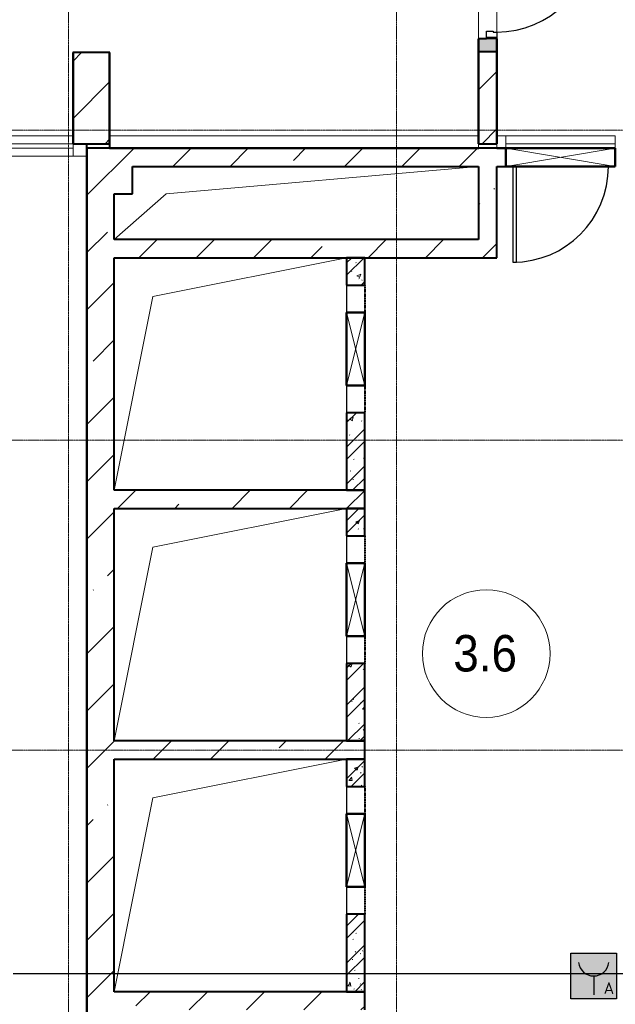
# Model space of a CAD drawing. Header units: millimetres. Extents: x -135639 to 224623, y -383017 to -59102.
# Tile 172 of 256: x 66458 to 72994, y -293705 to -282906. Entities that reach past the tile are written whole.
import ezdxf
from ezdxf.enums import TextEntityAlignment as Align

# ---------------------------------------------------------------- set-up
doc = ezdxf.new("R2010")
doc.units = ezdxf.units.MM
for name, pattern in [('CONTINOUS', [0]), ('Линия сетки', [25, 20, -2.5, 0, -2.5]), ('Штрих_3_1_5_', [4.5, 3, -1.5]), ('Штриховая_ш3 п1_5', [4.5, 3, -1.5])]:
    doc.linetypes.add(name, pattern=pattern)
for name, color, linetype, lineweight in [('A-000-M_MASS', 7, 'Continuous', 18), ('A-010-A_ROOM', 7, 'Continuous', 20), ('A-200-M_WALL', 7, 'Continuous', 18), ('A-200-M_WALL_EXT', 7, 'Continuous', 18), ('A-200-M_WALL_INT', 7, 'Continuous', 18), ('A-200-M_WALL_PAT', 7, 'Continuous', 40), ('A-314-M_WINDOW', 7, 'Continuous', 18), ('A-325-M_DOOR', 7, 'Continuous', 18), ('A-325-M_DOOR__FRAME', 7, 'Continuous', 30), ('A-325-M_DOOR_OPENING', 7, 'Continuous', 18), ('A-325-M_DOOR_PANEL', 7, 'Continuous', 30), ('S-280-M_COLUMN', 7, 'Continuous', 18), ('Z-030-M_GRID', 7, 'Continuous', 9), ('Z-060-M_DETAIL', 7, 'Continuous', 18), ('СС-011-ПОЖ-СИГНАЛИЗАЦИЯ', 1, 'Continuous', 30)]:
    doc.layers.add(name, color=color, linetype=linetype, lineweight=lineweight)
doc.layers.add('A-010-M_ROOM_SEPARATION', color=4, linetype='Штриховая_ш3 п1_5', lineweight=40, true_color=0x00ffff)
doc.styles.add('1111', font='isocpeur.ttf')
doc.styles.add('Arial_2', font='arial.ttf', dxfattribs={"width": 0.9, "height": 400})
pattern_1 = [(50, (0, 0), (437.2423, -38.2536), [45.72, -502.92]), (355, (0, 0), (-84.5828, 458.5367), [36.576, -402.336]), (100.451, (36.44, -3.2), (352.662, 420.2802), [38.856, -427.416]), (46.184, (0, 121.9), (650.59, -100.9033), [68.58, -754.38]), (96.636, (54.2, 113.5), (569.766, 593.8263), [58.284, -641.125]), (351.184, (0, 121.9), (569.7716, 593.8214), [54.864, -603.504]), (21, (60.96, 91.44), (363.875, -245.4366), [45.72, -502.92]), (326, (60.96, 91.44), (148.3253, 442.0518), [36.576, -402.336]), (71.451, (91.3, 71), (512.201, 196.6115), [38.856, -427.416]), (37.5, (0, 0), (7.41278, 202.9318), [6.706, -390.754, 6.706, -401.726, -403.86]), (37.5, (0, 0), (7.41278, 202.9318), [-805.891, 6.706, -397.154]), (7.5, (0, 0), (160.36715, 240.43305), [6.706, -226.162, 6.706, -381.61, -153.924]), (7.5, (0, 0), (160.36715, 240.43305), [-621.182, 6.706, -147.218]), (327.5, (-135.94, 0), (325.41783, -13.7491), [6.706, -145.694, 6.706, -468.782, -630.936]), (327.5, (-135.94, 0), (325.41783, -13.7491), [-627.888, 6.706, -624.23]), (317.5, (-196.9, 0), (355.51, 61.0244), [6.706, -191.414, 6.706, -309.067, -448.056]), (317.5, (-196.9, 0), (355.51, 61.0244), [-513.893, 6.706, -441.35])]
pattern_2 = [(45, (0, 0), (-202.05576, 202.05576), []), (45, (134.7, 0), (-202.0558, 202.0558), [])]
pattern_3 = [(45, (0, 0), (-628.618, 628.618), []), (45, (628.6, 0), (-628.618, 628.618), [1111.25, -222.25, 6.706, -215.544])]

# ---------------------------------------------------------------- blocks, each defined once
blk = doc.blocks.new('101_Дверь_Однопольная - _ПЧ_Мет_1000х2000_Лифтовой холл_EI60_Л-3419413-B2_-11_400_')
at = {"layer": 'A-325-M_DOOR_PANEL', "color": 253, "true_color": 0xaaaaaa}
for p, q in [((525, 1150), (485, 1150)), ((485, 1150), (485, 100)), ((525, 100), (525, 1150))]:
    blk.add_line(p, q, dxfattribs=at)
blk.add_arc((525, 100), 1050, 90, 180, dxfattribs=at)
blk = doc.blocks.new('101_Дверь_Однопольная - _ПЧ_Мет_1000х2000_Между секциями_EI60_Пр-3585636-B2_-11_400_')
at = {"layer": 'A-325-M_DOOR', "color": 253, "lineweight": 30, "true_color": 0xaaaaaa}
for p, q in [((-600, 100), (-585, 100)), ((-600, -15), (-600, 100)), ((-585, 100), (-585, -15)), ((585, -15), (585, 100)), ((585, 100), (600, 100)), ((600, 100), (600, -15)), ((-585, -15), (-600, -15)), ((600, -15), (585, -15))]:
    blk.add_line(p, q, dxfattribs=at)
at = {"layer": 'A-325-M_DOOR__FRAME', "color": 253, "true_color": 0xaaaaaa}
for p, q in [((-585, 100), (-525, 100)), ((-585, -15), (-585, 100)), ((-525, 100), (-525, 60)), ((-525, 60), (-515, 60)), ((-515, 60), (-515, -15)), ((515, 60), (525, 60)), ((515, -15), (515, 60)), ((525, 100), (585, 100)), ((525, 60), (525, 100)), ((585, 100), (585, -15)), ((-515, -15), (-585, -15)), ((585, -15), (515, -15))]:
    blk.add_line(p, q, dxfattribs=at)
at = {"layer": 'A-325-M_DOOR_PANEL', "color": 253, "true_color": 0xaaaaaa}
for p, q in [((-525, 1150), (-485, 1150)), ((-525, 100), (-525, 1150)), ((-485, 1150), (-485, 100)), ((-485, 100), (-525, 100))]:
    blk.add_line(p, q, dxfattribs=at)
blk.add_arc((-525, 100), 1050, 0, 90, dxfattribs=at)
blk = doc.blocks.new('CP_ДШ_Hanytex_TopJoint 24C - CP_ДШ_Hanytex_TopJoint 24C-3950250-B2_-11_400_')
at = {"layer": 'A-000-M_MASS', "color": 253, "true_color": 0xaaaaaa}
for p, q in [((0, -110), (0, 110)), ((3565, 110), (0, 110)), ((3565, 25), (0, 25)), ((0, 25), (0, -25)), ((3565, -25), (3565, 25)), ((3565, 25), (3565, -110)), ((0, -25), (3565, -25)), ((3565, -110), (0, -110))]:
    blk.add_line(p, q, dxfattribs=at)
blk = doc.blocks.new('CP_ДШ_Hanytex_TopJoint 24C_Половина - CP_ДШ_Hanytex_TopJoint 24C_Половина-3652069-B2_-11_400_')
at = {"layer": 'A-000-M_MASS', "color": 253, "true_color": 0xaaaaaa}
for p, q in [((150, 110), (0, 110)), ((150, 110), (150, -25)), ((0, -25), (0, 25))]:
    blk.add_line(p, q, dxfattribs=at)
blk = doc.blocks.new('CP_ДШ_Hanytex_TopJoint 24C_Половина - CP_ДШ_Hanytex_TopJoint 24C_Половина-3652070-B2_-11_400_')
at = {"layer": 'A-000-M_MASS', "color": 253, "true_color": 0xaaaaaa}
for p, q in [((4050, 110), (0, 110)), ((0, -25), (0, 25)), ((4050, 25), (4050, -25))]:
    blk.add_line(p, q, dxfattribs=at)
blk = doc.blocks.new('CP_ДШ_Hanytex_TopJoint 24C_Половина - CP_ДШ_Hanytex_TopJoint 24C_Половина-V84-B2_-11_400_')
at = {"layer": 'A-000-M_MASS', "color": 253, "true_color": 0xaaaaaa}
for p, q in [((100, 110), (0, 110)), ((100, 110), (100, -25)), ((0, -25), (0, 25))]:
    blk.add_line(p, q, dxfattribs=at)
blk = doc.blocks.new('CP_ДШ_Hanytex_TopJoint 24C - CP_ДШ_Hanytex_TopJoint 24C-V86-B2_-11_400_')
at = {"layer": 'A-000-M_MASS', "color": 253, "true_color": 0xaaaaaa}
for p, q in [((0, -25), (0, 110)), ((1200, 110), (0, 110)), ((1200, 110), (1200, -25)), ((1200, 25), (0, 25)), ((0, 25), (0, -25)), ((1200, -25), (1200, 25))]:
    blk.add_line(p, q, dxfattribs=at)
blk = doc.blocks.new('135_SLK_GD_AR_rvt-1-B2_-11_400_')
at = {"layer": 'A-200-M_WALL_PAT', "lineweight": 18, "true_color": 0xcbcbcb}
h = blk.add_hatch(color=9, dxfattribs=at)
h.paths.add_polyline_path([(80250, 78460), (80250, 78600), (80050, 78600), (80050, 78460), (80135, 78460)])
h.paths.add_polyline_path([(80135, 79800), (80250, 79800), (80250, 79880), (80050, 79880), (80050, 79800)])
at = {"layer": 'A-200-M_WALL_PAT', "lineweight": 9, "true_color": 0xaaaaaa}
h = blk.add_hatch(dxfattribs=at)
h.set_pattern_fill('FP_1', color=253, style=0, pattern_type=2)
h.set_pattern_definition(pattern_1)
h.paths.add_polyline_path([(78800, 75900), (78800, 76200), (78600, 76200), (78600, 75900)])
h = blk.add_hatch(dxfattribs=at)
h.set_pattern_fill('FP_2', color=253, style=0, pattern_type=2)
h.set_pattern_definition(pattern_2)
h.paths.add_polyline_path([(78800, 75900), (78800, 76200), (78600, 76200), (78600, 75900)])
h = blk.add_hatch(dxfattribs=at)
h.set_pattern_fill('FP_1', color=253, style=0, pattern_type=2)
h.set_pattern_definition(pattern_1)
h.paths.add_polyline_path([(78800, 73650), (78800, 74500), (78600, 74500), (78600, 73650)])
h = blk.add_hatch(dxfattribs=at)
h.set_pattern_fill('FP_2', color=253, style=0, pattern_type=2)
h.set_pattern_definition(pattern_2)
h.paths.add_polyline_path([(78800, 73650), (78800, 74500), (78600, 74500), (78600, 73650)])
h = blk.add_hatch(dxfattribs=at)
h.set_pattern_fill('FP_1', color=253, style=0, pattern_type=2)
h.set_pattern_definition(pattern_1)
h.paths.add_polyline_path([(78800, 73150), (78800, 73450), (78600, 73450), (78600, 73150)])
h = blk.add_hatch(dxfattribs=at)
h.set_pattern_fill('FP_2', color=253, style=0, pattern_type=2)
h.set_pattern_definition(pattern_2)
h.paths.add_polyline_path([(78800, 73150), (78800, 73450), (78600, 73450), (78600, 73150)])
h = blk.add_hatch(dxfattribs=at)
h.set_pattern_fill('FP_1', color=253, style=0, pattern_type=2)
h.set_pattern_definition(pattern_1)
h.paths.add_polyline_path([(78800, 70900), (78800, 71750), (78600, 71750), (78600, 70900)])
h = blk.add_hatch(dxfattribs=at)
h.set_pattern_fill('FP_2', color=253, style=0, pattern_type=2)
h.set_pattern_definition(pattern_2)
h.paths.add_polyline_path([(78800, 70900), (78800, 71750), (78600, 71750), (78600, 70900)])
h = blk.add_hatch(dxfattribs=at)
h.set_pattern_fill('FP_1', color=253, style=0, pattern_type=2)
h.set_pattern_definition(pattern_1)
h.paths.add_polyline_path([(78800, 70400), (78800, 70700), (78600, 70700), (78600, 70400)])
h = blk.add_hatch(dxfattribs=at)
h.set_pattern_fill('FP_2', color=253, style=0, pattern_type=2)
h.set_pattern_definition(pattern_2)
h.paths.add_polyline_path([(78800, 70400), (78800, 70700), (78600, 70700), (78600, 70400)])
h = blk.add_hatch(dxfattribs=at)
h.set_pattern_fill('FP_1', color=253, style=0, pattern_type=2)
h.set_pattern_definition(pattern_1)
h.paths.add_polyline_path([(78800, 68150), (78800, 69000), (78600, 69000), (78600, 68150)])
h = blk.add_hatch(dxfattribs=at)
h.set_pattern_fill('FP_2', color=253, style=0, pattern_type=2)
h.set_pattern_definition(pattern_2)
h.paths.add_polyline_path([(78800, 68150), (78800, 69000), (78600, 69000), (78600, 68150)])
at = {"color": 253, "lineweight": 18, "true_color": 0xaaaaaa}
for p, q in [((80050, 77200), (76621, 76900)), ((76621, 76900), (76050, 76400))]:
    blk.add_line(p, q, dxfattribs=at)
at = {"layer": 'A-010-M_ROOM_SEPARATION', "color": 131, "linetype": 'Штрих_3_1_5_', "true_color": 0xaaffff}
for p, q in [((78800, 75900), (78800, 75600)), ((78800, 74800), (78800, 74500)), ((78800, 73150), (78800, 72850)), ((78800, 72050), (78800, 71750)), ((78800, 70400), (78800, 70100)), ((78800, 69300), (78800, 69000))]:
    blk.add_line(p, q, dxfattribs=at)
at = {"layer": 'A-200-M_WALL', "color": 253, "lineweight": 40, "true_color": 0xaaaaaa}
for p, q in [((80135, 78600), (80050, 78600)), ((80050, 78600), (80050, 78460)), ((80050, 78460), (80050, 78600)), ((80250, 78460), (80250, 78600)), ((80250, 78600), (80250, 78460)), ((80050, 78460), (80250, 78460))]:
    blk.add_line(p, q, dxfattribs=at)
at = {"layer": 'A-200-M_WALL_INT', "color": 253, "lineweight": 40, "true_color": 0xaaaaaa}
for p, q in [((80050, 78600), (80048, 78600)), ((80048, 78600), (80048, 77450)), ((80252, 78600), (80250, 78600)), ((80252, 77450), (80252, 78600)), ((75600, 78452), (75598, 78452)), ((75598, 78452), (75598, 77450)), ((76002, 78452), (75600, 78452)), ((76002, 78450), (76002, 78452)), ((76002, 77402), (76002, 78450)), ((80050, 77450), (80050, 78460)), ((80250, 78460), (80250, 77450)), ((75598, 77450), (75598, 77448)), ((75598, 77448), (75748, 77448)), ((75748, 77448), (75748, 63875)), ((75750, 63875), (75750, 77450)), ((76000, 77450), (76000, 77400)), ((80048, 77450), (80050, 77450)), ((80250, 77450), (80252, 77450)), ((76000, 77400), (76002, 77400)), ((80051, 77402), (76002, 77402)), ((76002, 77400), (80051, 77400)), ((80051, 77400), (80051, 77402)), ((80350, 77402), (80250, 77402)), ((80250, 77402), (80250, 77400)), ((80250, 77400), (80350, 77400)), ((80350, 77400), (80350, 77402)), ((78600, 76200), (78600, 75900)), ((78800, 76200), (78600, 76200)), ((78800, 75900), (78800, 76200)), ((78600, 75900), (78800, 75900)), ((78600, 74500), (78600, 73650)), ((78800, 74500), (78600, 74500)), ((78800, 73650), (78800, 74500)), ((78600, 73650), (78800, 73650)), ((78600, 73450), (78600, 73150)), ((78800, 73450), (78600, 73450)), ((78800, 73150), (78800, 73450)), ((78600, 73150), (78800, 73150)), ((78600, 71750), (78600, 70900)), ((78800, 71750), (78600, 71750)), ((78800, 70900), (78800, 71750)), ((78600, 70900), (78800, 70900)), ((78600, 70700), (78600, 70400)), ((78800, 70700), (78600, 70700)), ((78800, 70400), (78800, 70700)), ((78600, 70400), (78800, 70400)), ((78600, 69000), (78600, 68150)), ((78800, 69000), (78600, 69000)), ((78800, 68150), (78800, 69000)), ((78600, 68150), (78800, 68150))]:
    blk.add_line(p, q, dxfattribs=at)
at = {"layer": 'A-000-M_MASS', "color": 253, "lineweight": 18, "true_color": 0xaaaaaa}
for name, p in [('CP_ДШ_Hanytex_TopJoint 24C - CP_ДШ_Hanytex_TopJoint 24C-3950250-B2_-11_400_', (72035, 77425)), ('CP_ДШ_Hanytex_TopJoint 24C_Половина - CP_ДШ_Hanytex_TopJoint 24C_Половина-3652070-B2_-11_400_', (76000, 77425)), ('CP_ДШ_Hanytex_TopJoint 24C_Половина - CP_ДШ_Hanytex_TopJoint 24C_Половина-V84-B2_-11_400_', (80250, 77425)), ('CP_ДШ_Hanytex_TopJoint 24C - CP_ДШ_Hanytex_TopJoint 24C-V86-B2_-11_400_', (80350, 77425))]:
    blk.add_blockref(name, p, dxfattribs=at)
at = {"layer": 'A-000-M_MASS', "color": 253, "lineweight": 18, "true_color": 0xaaaaaa, "rotation": 180}
blk.add_blockref('CP_ДШ_Hanytex_TopJoint 24C_Половина - CP_ДШ_Hanytex_TopJoint 24C_Половина-3652069-B2_-11_400_', (75750, 77425), dxfattribs=at)
at = {"layer": 'A-325-M_DOOR', "color": 253, "lineweight": 18, "true_color": 0xaaaaaa}
for name, p, rotation in [('101_Дверь_Однопольная - _ПЧ_Мет_1000х2000_Между секциями_EI60_Пр-3585636-B2_-11_400_', (80150, 79200), 269.9999999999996), ('101_Дверь_Однопольная - _ПЧ_Мет_1000х2000_Лифтовой холл_EI60_Л-3419413-B2_-11_400_', (80950, 77300), 180)]:
    blk.add_blockref(name, p, dxfattribs=dict(at, rotation=rotation))
blk = doc.blocks.new('Бетон-Прямоугольная-Колонна - CLM_Подземные этажи_В40-400х1000-V188-B2_-11_400_')
at = {"layer": 'S-280-M_COLUMN', "lineweight": 9, "true_color": 0xaaaaaa}
h = blk.add_hatch(dxfattribs=at)
h.set_pattern_fill('FP_67', color=253, style=0, pattern_type=2)
h.set_pattern_definition([(225, (75800, 77950), (628.618, -628.618), []), (225, (75171.4, 77950), (628.618, -628.618), [1111.25, -222.25, 6.706, -215.544])])
h.paths.add_polyline_path([(200, 500), (-200, 500), (-200, -500), (200, -500), (200, 425)])
at = {"layer": 'S-280-M_COLUMN', "color": 253, "lineweight": 40, "true_color": 0xaaaaaa}
for p, q in [((200, 500), (-200, 500)), ((-200, 500), (-200, -500)), ((200, -500), (200, 500)), ((-200, -500), (200, -500))]:
    blk.add_line(p, q, dxfattribs=at)
blk = doc.blocks.new('ADSK_Дверь_Проем - ADSK_Дверь_Проем-2082696-B2_-11_400_')
at = {"layer": 'A-325-M_DOOR_OPENING', "color": 253, "true_color": 0xaaaaaa}
for p, q in [((-600, 100), (600, 100)), ((-600, -100), (600, -100))]:
    blk.add_line(p, q, dxfattribs=at)
blk = doc.blocks.new('135_SLK_GD_KR_rvt-1-B2_-11_400_')
at = {"layer": 'A-200-M_WALL_PAT', "lineweight": 9, "true_color": 0xaaaaaa}
h = blk.add_hatch(dxfattribs=at)
h.set_pattern_fill('FP_5', color=253, style=0, pattern_type=2)
h.set_pattern_definition(pattern_3)
h.paths.add_polyline_path([(80250, 77450), (80250, 78600), (80050, 78600), (80050, 77450)])
h.paths.add_polyline_path([(80135, 79800), (80250, 79800), (80250, 80100), (80050, 80100), (80050, 79800)])
at = {"layer": 'A-200-M_WALL_EXT', "color": 253, "lineweight": 40, "true_color": 0xaaaaaa}
for p, q in [((80050, 78600), (80050, 77450)), ((80135, 78600), (80050, 78600)), ((80250, 77450), (80250, 78600)), ((80050, 77450), (80250, 77450))]:
    blk.add_line(p, q, dxfattribs=at)
at = {"layer": 'A-325-M_DOOR', "color": 253, "lineweight": 18, "true_color": 0xaaaaaa, "rotation": 89.99999999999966}
blk.add_blockref('ADSK_Дверь_Проем - ADSK_Дверь_Проем-2082696-B2_-11_400_', (80150, 79200), dxfattribs=at)
at = {"layer": 'S-280-M_COLUMN', "color": 253, "lineweight": 18, "true_color": 0xaaaaaa, "rotation": 180}
blk.add_blockref('Бетон-Прямоугольная-Колонна - CLM_Подземные этажи_В40-400х1000-V188-B2_-11_400_', (75800, 77950), dxfattribs=at)
blk = doc.blocks.new('ADSK_ОбобщеннаяМодель_ОтверстиеПрямоугольное_вПерекрытии - ADSK_ОтверстиеПрямоугольное_вПерекрытии-1605231-B2_-11_400_')
at = {"layer": 'A-000-M_MASS', "color": 253, "true_color": 0xaaaaaa}
for p, q in [((-850, 850), (1275, 1275)), ((-1275, -1275), (-850, 850))]:
    blk.add_line(p, q, dxfattribs=at)
at = {"layer": 'A-000-M_MASS', "color": 253, "lineweight": 30, "true_color": 0xaaaaaa}
for p, q in [((1275, 975), (1275, 675)), ((1275, -125), (1275, -425))]:
    blk.add_line(p, q, dxfattribs=at)
blk = doc.blocks.new('231_Отверстие прямоуг _Окно_Стена_ - Отверстие-2220484-B2_-11_400_')
at = {"layer": 'A-314-M_WINDOW', "color": 253, "lineweight": 50, "true_color": 0xaaaaaa}
for p, q in [((-275, -100), (-275, 100)), ((-275, 100), (525, 100)), ((525, 100), (525, -100)), ((525, -100), (-275, -100))]:
    blk.add_line(p, q, dxfattribs=at)
at = {"layer": 'Z-060-M_DETAIL', "color": 253, "true_color": 0xaaaaaa}
for p, q in [((-275, 100), (-275, -100)), ((525, 100), (-275, 100)), ((525, 100), (-275, -100)), ((-275, 100), (525, -100)), ((525, 100), (525, -100)), ((-275, -100), (525, -100))]:
    blk.add_line(p, q, dxfattribs=at)
blk = doc.blocks.new('231_Отверстие прямоуг _Окно_Стена_ - Отверстие-2220480-B2_-11_400_')
at = {"layer": 'A-314-M_WINDOW', "color": 253, "lineweight": 50, "true_color": 0xaaaaaa}
for p, q in [((-475, -100), (-475, 100)), ((-475, 100), (725, 100)), ((725, 100), (725, -100)), ((725, -100), (-475, -100))]:
    blk.add_line(p, q, dxfattribs=at)
at = {"layer": 'Z-060-M_DETAIL', "color": 253, "true_color": 0xaaaaaa}
for p, q in [((-475, 100), (-475, -100)), ((725, 100), (-475, 100)), ((725, 100), (-475, -100)), ((-475, 100), (725, -100)), ((725, 100), (725, -100)), ((-475, -100), (725, -100))]:
    blk.add_line(p, q, dxfattribs=at)
blk = doc.blocks.new('135_SLK_K1-2-3_KR_rvt-1-B2_-11_400_')
at = {"layer": 'A-200-M_WALL_PAT', "lineweight": 9, "true_color": 0xaaaaaa}
h = blk.add_hatch(dxfattribs=at)
h.set_pattern_fill('FP_5', color=253, style=0, pattern_type=2)
h.set_pattern_definition(pattern_3)
h.paths.add_polyline_path([(76250, 77200), (80350, 77200), (80350, 77400), (76250, 77400)])
h.paths.add_polyline_path([(84800, 77200), (84800, 77400), (81550, 77400), (81550, 77200), (84607, 77200)])
h = blk.add_hatch(dxfattribs=at)
h.set_pattern_fill('FP_5', color=253, style=0, pattern_type=2)
h.set_pattern_definition(pattern_3)
h.paths.add_polyline_path([(80250, 76400), (80250, 77200), (80050, 77200), (80050, 76400)])
h = blk.add_hatch(dxfattribs=at)
h.set_pattern_fill('FP_5', color=253, style=0, pattern_type=2)
h.set_pattern_definition(pattern_3)
h.paths.add_polyline_path([(76050, 60100), (76050, 61350), (75750, 61350), (75750, 60100)])
h.paths.add_polyline_path([(75750, 62350), (76050, 62350), (76050, 76900), (75750, 76900), (75750, 63663)])
h = blk.add_hatch(dxfattribs=at)
h.set_pattern_fill('FP_5', color=253, style=0, pattern_type=2)
h.set_pattern_definition(pattern_3)
h.paths.add_polyline_path([(79754, 76200), (80250, 76200), (80250, 76400), (76050, 76400), (76050, 76200), (79060, 76200)])
h = blk.add_hatch(dxfattribs=at)
h.set_pattern_fill('FP_5', color=253, style=0, pattern_type=2)
h.set_pattern_definition(pattern_3)
h.paths.add_polyline_path([(78600, 73450), (78600, 73650), (76050, 73650), (76050, 73450), (76981, 73450)])
h = blk.add_hatch(dxfattribs=at)
h.set_pattern_fill('FP_5', color=253, style=0, pattern_type=2)
h.set_pattern_definition(pattern_3)
h.paths.add_polyline_path([(78800, 73450), (78800, 73650), (78600, 73650), (78600, 73450)])
h = blk.add_hatch(dxfattribs=at)
h.set_pattern_fill('FP_5', color=253, style=0, pattern_type=2)
h.set_pattern_definition(pattern_3)
h.paths.add_polyline_path([(78600, 70700), (78600, 70900), (76050, 70900), (76050, 70700), (76981, 70700)])
h = blk.add_hatch(dxfattribs=at)
h.set_pattern_fill('FP_5', color=253, style=0, pattern_type=2)
h.set_pattern_definition(pattern_3)
h.paths.add_polyline_path([(78600, 67950), (78600, 68150), (76050, 68150), (76050, 67950), (76981, 67950)])
h = blk.add_hatch(dxfattribs=at)
h.set_pattern_fill('FP_5', color=253, style=0, pattern_type=2)
h.set_pattern_definition(pattern_3)
h.paths.add_polyline_path([(78800, 67950), (78800, 68150), (78600, 68150), (78600, 67950)])
at = {"layer": 'S-280-M_COLUMN', "lineweight": 9, "true_color": 0xaaaaaa}
h = blk.add_hatch(dxfattribs=at)
h.set_pattern_fill('FP_5', color=253, style=0, pattern_type=2)
h.set_pattern_definition(pattern_3)
h.paths.add_polyline_path([(76250, 76900), (76250, 77400), (75750, 77400), (75750, 76900), (76050, 76900)])
at = {"layer": 'A-200-M_WALL_EXT', "color": 253, "lineweight": 40, "true_color": 0xaaaaaa}
for p, q in [((80350, 77400), (76250, 77400)), ((76250, 77200), (80050, 77200)), ((80050, 77200), (80050, 76400)), ((80250, 77200), (80350, 77200)), ((80250, 76400), (80250, 77200)), ((75750, 76900), (75750, 63720)), ((76050, 76400), (76050, 76900)), ((80050, 76400), (76050, 76400)), ((80250, 76200), (80250, 76400)), ((76050, 73650), (76050, 76200)), ((76050, 76200), (80250, 76200)), ((78600, 73650), (76050, 73650)), ((78800, 73650), (78600, 73650)), ((78800, 73450), (78800, 73650)), ((76050, 70900), (76050, 73450)), ((76050, 73450), (78600, 73450)), ((78600, 73450), (78800, 73450)), ((78600, 70900), (76050, 70900)), ((78800, 70900), (78600, 70900)), ((78800, 70700), (78800, 70900)), ((76050, 68150), (76050, 70700)), ((76050, 70700), (78600, 70700)), ((78600, 70700), (78800, 70700)), ((78600, 68150), (76050, 68150)), ((78800, 68150), (78600, 68150)), ((78800, 67950), (78800, 68150))]:
    blk.add_line(p, q, dxfattribs=at)
at = {"layer": 'S-280-M_COLUMN', "color": 253, "lineweight": 40, "true_color": 0xaaaaaa}
for p, q in [((76250, 77400), (75750, 77400)), ((75750, 77400), (75750, 76900)), ((76250, 76900), (76250, 77200)), ((76050, 76900), (76250, 76900))]:
    blk.add_line(p, q, dxfattribs=at)
at = {"layer": 'A-000-M_MASS', "color": 253, "lineweight": 18, "true_color": 0xaaaaaa}
for p in [(77325, 74925), (77325, 72175), (77325, 69425)]:
    blk.add_blockref('ADSK_ОбобщеннаяМодель_ОтверстиеПрямоугольное_вПерекрытии - ADSK_ОтверстиеПрямоугольное_вПерекрытии-1605231-B2_-11_400_', p, dxfattribs=at)
at = {"layer": 'A-314-M_WINDOW', "color": 253, "lineweight": 18, "true_color": 0xaaaaaa}
for name, p, rotation in [('231_Отверстие прямоуг _Окно_Стена_ - Отверстие-2220480-B2_-11_400_', (81075, 77300), 180), ('231_Отверстие прямоуг _Окно_Стена_ - Отверстие-2220484-B2_-11_400_', (78700, 75325), 269.9999999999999), ('231_Отверстие прямоуг _Окно_Стена_ - Отверстие-2220484-B2_-11_400_', (78700, 72575), 269.9999999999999), ('231_Отверстие прямоуг _Окно_Стена_ - Отверстие-2220484-B2_-11_400_', (78700, 69825), 269.9999999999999)]:
    blk.add_blockref(name, p, dxfattribs=dict(at, rotation=rotation))
blk = doc.blocks.new('050_Марка_Помещение - Номер-620969-B2_-11_400_')
at = {"layer": 'A-010-A_ROOM', "color": 253, "true_color": 0xaaaaaa}
blk.add_circle((0, 0), 3.5, dxfattribs=at)
blk = doc.blocks.new('-2 этаж')
at = {"layer": 'Z-030-M_GRID', "color": 253, "linetype": 'Линия сетки', "true_color": 0xaaaaaa}
for p, q in [((338242.3, -369623.5), (338242.3, -216207.4)), ((334642.3, -369623.8), (334642.3, -260672.8)), ((415039.2, -272327.3), (255409.4, -272327.3)), ((415039.4, -275727.3), (255409.6, -275727.3)), ((415039.6, -279127.3), (255409.8, -279127.3))]:
    blk.add_line(p, q, dxfattribs=at)
at = {"lineweight": 5}
for name in ['135_SLK_GD_KR_rvt-1-B2_-11_400_', '135_SLK_GD_AR_rvt-1-B2_-11_400_', '135_SLK_K1-2-3_KR_rvt-1-B2_-11_400_']:
    blk.add_blockref(name, (259092.3, -349927.3), dxfattribs=at)
at = {"layer": 'A-010-A_ROOM', "color": 253, "true_color": 0xaaaaaa, "xscale": 199.9999999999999, "yscale": 199.9999999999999, "zscale": 199.9999999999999}
blk.add_blockref('050_Марка_Помещение - Номер-620969-B2_-11_400_', (339225.8, -278068.8), dxfattribs=at)
at = {"layer": 'A-010-A_ROOM', "color": 253, "lineweight": 9, "true_color": 0xaaaaaa, "insert": (338864.4, -277865.4), "char_height": 400, "width": 865.822, "attachment_point": 1, "style": 'Arial_2'}
blk.add_mtext('3.6', dxfattribs=at)
blk = doc.blocks.new('*U4717')
at = {"linetype": 'Continuous', "lineweight": -2, "true_color": 0xffffff}
h = blk.add_hatch(color=7, dxfattribs=at)
h.dxf.hatch_style = 1
h.paths.add_polyline_path([(500, 500), (0, 500), (0, 0), (500, 0)])
at = {"color": 1, "linetype": 'Continuous', "lineweight": -2}
blk.add_line((250, 250), (250, 43), dxfattribs=at)
blk.add_lwpolyline([(0, 500), (500, 500), (500, 0), (0, 0)], close=True, dxfattribs=at)
blk.add_arc((250, 417), 167, 186.4495, 353.5853, dxfattribs=at)
at = {"color": 1, "linetype": 'ByBlock', "lineweight": -2, "ltscale": 1000, "style": '1111'}
blk.add_text('A', height=128, dxfattribs=at).set_placement((416, 53), align=Align.CENTER)
at = {"color": 0, "linetype": 'Continuous', "lineweight": -2, "style": '1111'}
for tag, p in [('INDEX', (-63, -235)), ('NUM_DEVICE', (-64, -630))]:
    blk.add_attdef(tag, p, '', height=125, dxfattribs=at)
at = {"color": 0, "linetype": 'Continuous', "lineweight": -2, "style": '1111', "flags": 1}
for tag, p in [('NAME_DEVICE', (-64, -421)), ('NUM_POM', (-82, -847))]:
    blk.add_attdef(tag, p, '', height=125, dxfattribs=at)

msp = doc.modelspace()

# ---------------------------------------------------------------- linework, layer by layer
at = {"layer": 'СС-011-ПОЖ-СИГНАЛИЗАЦИЯ', "lineweight": 30}
msp.add_lwpolyline([(75086, -293369), (66386, -293369)], dxfattribs=at)

# ---------------------------------------------------------------- block references
at = {"color": 0}
msp.add_blockref('-2 этаж', (-267648, -11789), dxfattribs=at)
at = {"color": 7, "linetype": 'CONTINOUS', "lineweight": 30, "ltscale": 100}
msp.add_blockref('*U4717', (72508, -293644), dxfattribs=at)

doc.saveas('drawing.dxf')
